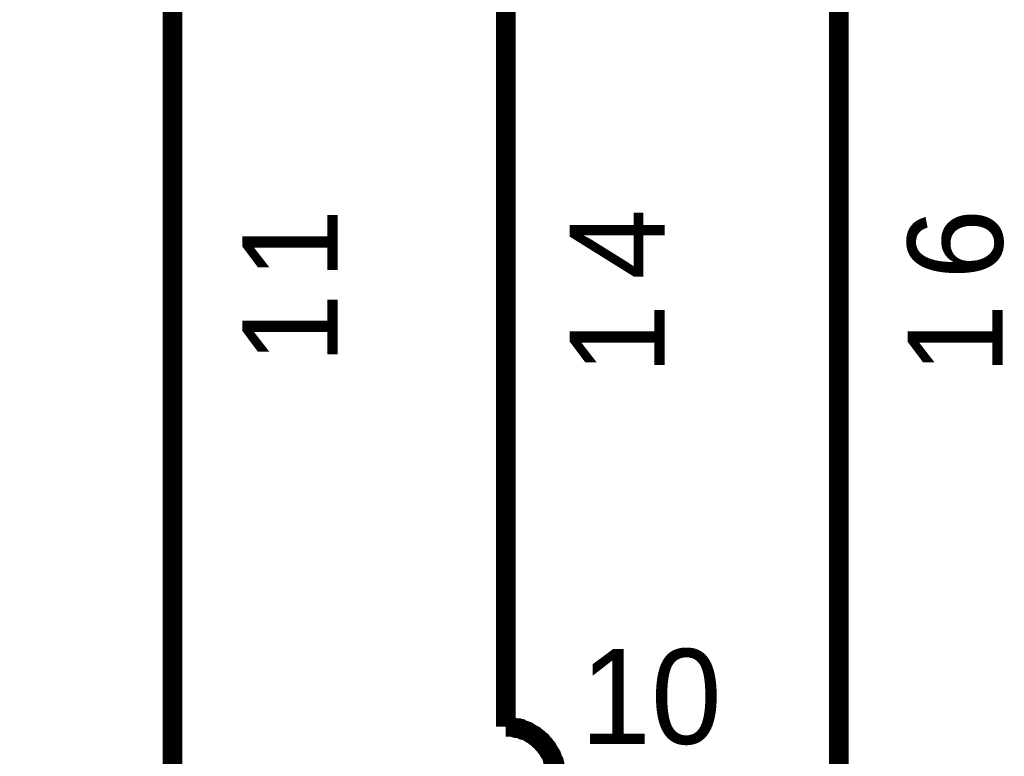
# Model space of a CAD drawing. Extents: x 0 to 17, y 0 to 11.
# Tile 28 of 49: x 4.809 to 5.399, y 6.012 to 6.454. Entities that reach past the tile are written whole.
import ezdxf

# ---------------------------------------------------------------- set-up
doc = ezdxf.new("R2010")
doc.units = 0
doc.layers.add('SHEET', color=255, linetype='CONTINUOUS')

msp = doc.modelspace()

# ---------------------------------------------------------------- linework, layer by layer
at = {"layer": 'SHEET', "const_width": 0.0118}
for points in [[(5.30022, 5.89999), (5.30022, 7.79972), (4.00051, 7.79972)], [(4.90025, 5.89999), (4.90025, 7.76962)], [(5.10024, 7.76962), (5.10024, 6.02988)], [(5.12954, 6.00572), (5.12954, 6.00731), (5.12915, 6.00889), (5.12835, 6.01008), (5.12796, 6.01166), (5.12756, 6.01285), (5.12677, 6.01404), (5.12598, 6.01523), (5.12519, 6.01681), (5.12439, 6.01761), (5.1236, 6.01879), (5.12241, 6.01998), (5.12162, 6.02117), (5.12043, 6.02196), (5.11925, 6.02315), (5.11806, 6.02394), (5.11727, 6.02473), (5.11568, 6.02553), (5.11449, 6.02632), (5.11331, 6.02711), (5.11212, 6.02751), (5.11053, 6.0279), (5.10935, 6.02869), (5.10776, 6.02909), (5.10618, 6.02909), (5.10499, 6.02949), (5.10341, 6.02988), (5.10182, 6.02988), (5.10024, 6.02988)], [(5.10024, 6.02988), (5.10024, 6.02988), (5.10024, 6.02988), (5.10024, 6.02988), (5.10024, 6.02988), (5.10024, 6.02988), (5.10024, 6.02988), (5.10024, 6.02988), (5.10024, 6.02988), (5.10024, 6.02988), (5.10024, 6.02988), (5.10024, 6.02988), (5.10024, 6.02988), (5.10024, 6.02988), (5.10024, 6.02988), (5.10024, 6.02988), (5.10024, 6.02988), (5.10024, 6.02988), (5.10024, 6.02988), (5.10024, 6.02988), (5.10024, 6.02988), (5.10024, 6.02988), (5.10024, 6.02988), (5.10024, 6.02988), (5.10024, 6.02988), (5.10024, 6.02988), (5.10024, 6.02988), (5.10024, 6.02988), (5.10024, 6.02988), (5.10024, 6.02988), (5.10024, 6.02988), (5.10024, 6.02988), (5.10024, 6.02988)]]:
    msp.add_lwpolyline(points, dxfattribs=at)

# ---------------------------------------------------------------- texts
at = {"layer": 'SHEET'}
for s, p in [('1', (4.99925, 6.29839)), ('4', (5.19568, 6.29839)), ('6', (5.39843, 6.29839)), ('1', (4.99925, 6.2477)), ('1', (5.19568, 6.24136)), ('1', (5.39843, 6.24136))]:
    msp.add_text(s, height=0.05703, rotation=90, dxfattribs=at).set_placement(p)
msp.add_text('10', height=0.057028, dxfattribs=at).set_placement((5.14499, 6.01959))

doc.saveas('drawing.dxf')
